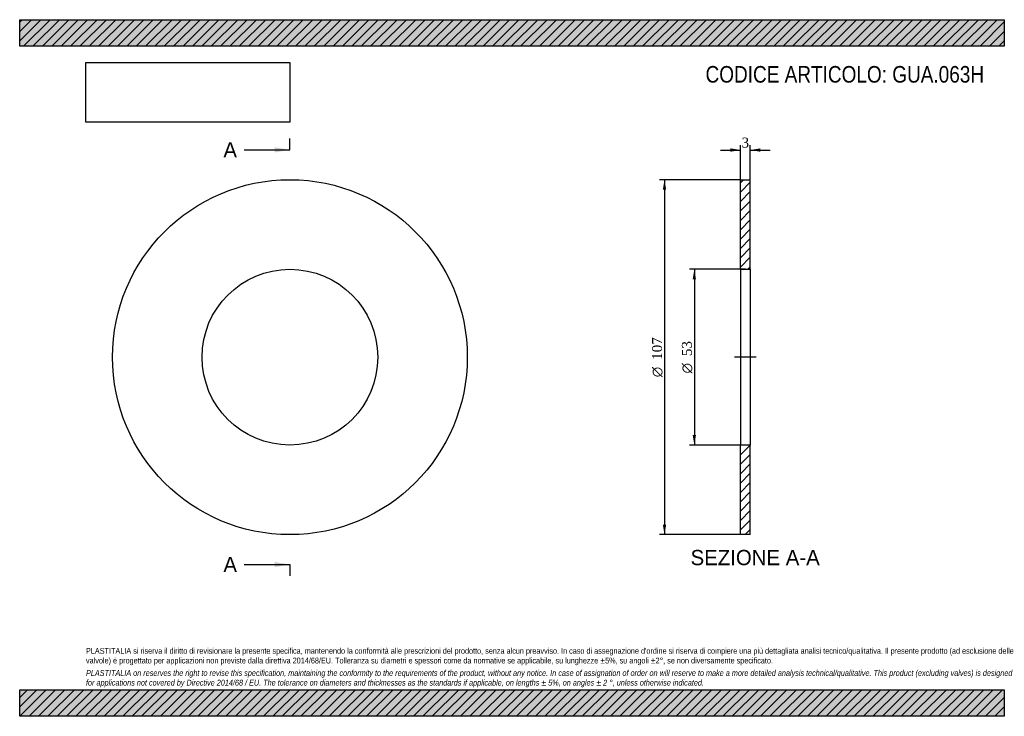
# Model space of a CAD drawing. Header units: millimetres. Extents: x 0 to 297, y 0 to 210.
import ezdxf
from ezdxf.enums import TextEntityAlignment as Align
from ezdxf.lldxf.tags import DXFTag

# ---------------------------------------------------------------- set-up
doc = ezdxf.new("R2010")
doc.units = ezdxf.units.MM
for name, color, linetype in [('Default', 7, 'Continuous'), ('DV2_Default', 7, 'Continuous'), ('GUA.063C', 7, 'Continuous')]:
    doc.layers.add(name, color=color, linetype=linetype)
doc.styles.add('SEACAD_Solid_Edge_ANSI', font='seans.ttf')
doc.styles.add('SEACAD_Solid_Edge_ANSI1_Symbols', font='semeca1.ttf')
doc.styles.add('SEACAD_Times_New_Roman', font='times.ttf')
tags = doc.linetypes.add('CENTER2', pattern=[28.575, 19.05, -3.175, 3.175, -3.175]).pattern_tags.tags
tags[10:11] = [DXFTag(74, 4), DXFTag(75, 0), DXFTag(340, '0'), DXFTag(46, 0.0), DXFTag(50, 0.0), DXFTag(44, 0.0), DXFTag(45, 0.0)]
tags[8:9] = [DXFTag(74, 4), DXFTag(75, 0), DXFTag(340, '0'), DXFTag(46, 0.0), DXFTag(50, 0.0), DXFTag(44, 0.0), DXFTag(45, 0.0)]
tags[6:7] = [DXFTag(74, 4), DXFTag(75, 0), DXFTag(340, '0'), DXFTag(46, 0.0), DXFTag(50, 0.0), DXFTag(44, 0.0), DXFTag(45, 0.0)]
tags[4:5] = [DXFTag(74, 4), DXFTag(75, 0), DXFTag(340, '0'), DXFTag(46, 0.0), DXFTag(50, 0.0), DXFTag(44, 0.0), DXFTag(45, 0.0)]
doc.dimstyles.new('ANSImm', dxfattribs={"dimtxt": 3, "dimasz": 3, "dimexe": 1.5, "dimexo": 0, "dimgap": 0.75, "dimtad": 1, "dimdsep": 46, "dimtxsty": 'SEACAD_Times_New_Roman', "dimblk1": '_SE_FILLED', "dimblk2": '_SE_FILLED', "dimsah": 1, "dimcen": 1.5, "dimazin": 0, "dimtfac": 0.85, "dimtdec": 3, "dimtofl": 0, "dimtmove": 0, "dimatfit": 3, "dimfxl": 1, "dimarcsym": 0})
picture_1 = doc.add_image_def('image1.jpg', size_in_pixel=(4302, 1260))

# ---------------------------------------------------------------- blocks, each defined once
blk = doc.blocks.new('SE')
at = {"layer": 'GUA.063C', "color": 7, "linetype": 'Continuous'}
for radius in [53.5, 26.5]:
    blk.add_circle((81.51, 108.26), radius, dxfattribs=at)
blk = doc.blocks.new('SE2')
at = {"color": 7, "linetype": 'Continuous', "style": 'SEACAD_Solid_Edge_ANSI'}
blk.add_text('A', height=4.6, dxfattribs=at).set_placement((61.45, 173.06), align=Align.TOP_LEFT)
blk = doc.blocks.new('SE3')
at = {"color": 7, "linetype": 'Continuous', "style": 'SEACAD_Solid_Edge_ANSI'}
blk.add_text('A', height=4.6, dxfattribs=at).set_placement((61.45, 48.06), align=Align.TOP_LEFT)
blk = doc.blocks.new('SEANNOT_GROUP')
at = {"linetype": 'Continuous'}
blk.add_hatch(color=7, dxfattribs=at).paths.add_polyline_path([(76.91, 169.99), (81.51, 170.76), (76.91, 171.52)])
at = {"color": 7, "linetype": 'Continuous'}
blk.add_lwpolyline([(67.71, 170.76), (81.51, 170.76)], dxfattribs=at)
blk = doc.blocks.new('SEANNOT_GROUP1')
at = {"linetype": 'Continuous'}
blk.add_hatch(color=7, dxfattribs=at).paths.add_polyline_path([(76.91, 44.99), (81.51, 45.76), (76.91, 46.52)])
at = {"color": 7, "linetype": 'Continuous'}
blk.add_lwpolyline([(67.71, 45.76), (81.51, 45.76)], dxfattribs=at)
blk = doc.blocks.new('SE1')
at = {"layer": 'Default', "color": 7, "linetype": 'CENTER2'}
for p, q in [((81.51, 170.76), (81.51, 174.21)), ((81.51, 45.76), (81.51, 42.31))]:
    blk.add_line(p, q, dxfattribs=at)
at = {"layer": 'Default', "color": 7, "linetype": 'CENTER2', "const_width": 0.0001}
blk.add_lwpolyline([(81.51, 170.76), (81.51, 45.76)], dxfattribs=at)
at = {"layer": 'Default'}
for name in ['SE2', 'SEANNOT_GROUP', 'SE3', 'SEANNOT_GROUP1']:
    blk.add_blockref(name, (0, 0), dxfattribs=at)
blk = doc.blocks.new('SE4')
at = {"layer": 'GUA.063C', "linetype": 'Continuous'}
h = blk.add_hatch(dxfattribs=at)
h.set_pattern_fill('LINE', scale=0.62992, angle=45, style=0)
h.paths.add_polyline_path([(220.39, 134.76), (220.39, 161.76), (217.39, 161.76), (217.39, 134.76)])
h = blk.add_hatch(dxfattribs=at)
h.set_pattern_fill('LINE', scale=0.62992, angle=45, style=0)
h.paths.add_polyline_path([(220.39, 54.76), (220.39, 81.76), (217.39, 81.76), (217.39, 54.76)])
at = {"layer": 'DV2_Default', "color": 7, "linetype": 'CENTER2'}
blk.add_line((222.14, 108.26), (215.64, 108.26), dxfattribs=at)
at = {"layer": 'GUA.063C', "color": 7, "linetype": 'Continuous'}
for p, q in [((217.39, 134.76), (217.39, 161.76)), ((217.39, 161.76), (220.39, 161.76)), ((220.39, 134.76), (220.39, 161.76)), ((217.39, 134.76), (217.39, 81.76)), ((217.39, 134.76), (220.39, 134.76)), ((220.39, 134.76), (220.39, 81.76)), ((217.39, 54.76), (217.39, 81.76)), ((220.39, 81.76), (217.39, 81.76)), ((220.39, 54.76), (220.39, 81.76)), ((220.39, 54.76), (217.39, 54.76))]:
    blk.add_line(p, q, dxfattribs=at)
blk = doc.blocks.new('DMBLK32')
at = {"layer": 'Default', "linetype": 'Continuous'}
for points in [[(214.39, 171.21), (214.39, 170.21), (217.39, 170.71)], [(223.39, 171.21), (220.39, 170.71), (223.39, 170.21)]]:
    blk.add_hatch(color=7, dxfattribs=at).paths.add_polyline_path(points)
at = {"layer": 'Default', "color": 7, "linetype": 'Continuous'}
for p, q in [((211.39, 170.71), (217.39, 170.71)), ((217.39, 161.76), (217.39, 172.21)), ((220.39, 161.76), (220.39, 172.21)), ((220.39, 170.71), (226.39, 170.71))]:
    blk.add_line(p, q, dxfattribs=at)
at = {"layer": 'Default', "color": 7, "linetype": 'Continuous', "style": 'SEACAD_Times_New_Roman'}
blk.add_text('3', height=3, dxfattribs=at).set_placement((217.76, 174.46), align=Align.TOP_LEFT)
blk = doc.blocks.new('_SE_FILLED')
at = {"color": 0}
blk.add_line((0, 0), (-1, 0), dxfattribs=at)
blk.add_solid([(0, 0), (-1, -0.1665), (-1, 0.1665), (0, 0)], dxfattribs=at)
blk = doc.blocks.new('GDimGGroup')
at = {"layer": 'Default', "linetype": 'Continuous'}
for points in [[(203, 131.76), (204, 131.76), (203.5, 134.76)], [(203, 84.76), (203.5, 81.76), (204, 84.76)]]:
    blk.add_hatch(color=7, dxfattribs=at).paths.add_polyline_path(points)
at = {"layer": 'Default', "color": 7, "linetype": 'Continuous'}
for p, q in [((218.89, 134.76), (202, 134.76)), ((203.5, 134.76), (203.5, 81.76)), ((218.89, 81.76), (202, 81.76))]:
    blk.add_line(p, q, dxfattribs=at)
for s, style, p in [('53', 'SEACAD_Times_New_Roman', (199.75, 108.59)), ('O', 'SEACAD_Solid_Edge_ANSI1_Symbols', (199.75, 103.37))]:
    blk.add_text(s, height=3, rotation=90, dxfattribs=dict(at, style=style)).set_placement(p, align=Align.TOP_LEFT)
blk = doc.blocks.new('GDimGGroup1')
at = {"layer": 'Default', "linetype": 'Continuous'}
for points in [[(194, 158.76), (195, 158.76), (194.5, 161.76)], [(194, 57.76), (194.5, 54.76), (195, 57.76)]]:
    blk.add_hatch(color=7, dxfattribs=at).paths.add_polyline_path(points)
at = {"layer": 'Default', "color": 7, "linetype": 'Continuous'}
for p, q in [((217.39, 161.76), (193, 161.76)), ((194.5, 161.76), (194.5, 54.76)), ((217.39, 54.76), (193, 54.76))]:
    blk.add_line(p, q, dxfattribs=at)
for s, style, p in [('107', 'SEACAD_Times_New_Roman', (190.75, 107.46)), ('O', 'SEACAD_Solid_Edge_ANSI1_Symbols', (190.75, 102.23))]:
    blk.add_text(s, height=3, rotation=90, dxfattribs=dict(at, style=style)).set_placement(p, align=Align.TOP_LEFT)

msp = doc.modelspace()

# ---------------------------------------------------------------- hatches: boundary and pattern name
at = {"layer": 'Default', "linetype": 'Continuous'}
h = msp.add_hatch(dxfattribs=at)
h.set_pattern_fill('LINE', scale=0.62992, angle=45, style=0)
h.paths.add_polyline_path([(297, 202), (297, 210), (0, 210), (0, 202)])
for points in [[(297, 202), (297, 210), (0, 210), (0, 202)], [(297, 0), (297, 8), (0, 8), (0, 0)]]:
    msp.add_hatch(color=7, dxfattribs=at).paths.add_polyline_path(points)
h = msp.add_hatch(dxfattribs=at)
h.set_pattern_fill('LINE', scale=0.62992, angle=45, style=0)
h.paths.add_polyline_path([(297, 0), (297, 8), (0, 8), (0, 0)])

# ---------------------------------------------------------------- linework, layer by layer
at = {"layer": 'Default', "color": 7, "linetype": 'Continuous'}
for p, q in [((0, 210), (297, 210)), ((0, 202), (0, 210)), ((297, 210), (297, 202)), ((297, 202), (0, 202)), ((0, 8), (297, 8)), ((0, 0), (0, 8)), ((297, 8), (297, 0)), ((297, 0), (0, 0))]:
    msp.add_line(p, q, dxfattribs=at)

# ---------------------------------------------------------------- block references
at = {"layer": 'Default'}
for name in ['SE1', 'SE', 'GDimGGroup1', 'SE4', 'GDimGGroup']:
    msp.add_blockref(name, (0, 0), dxfattribs=at)

# ---------------------------------------------------------------- texts
at = {"layer": 'Default', "color": 7, "linetype": 'Continuous', "style": 'SEACAD_Solid_Edge_ANSI'}
msp.add_text('SEZIONE A-A', height=4.6, dxfattribs=at).set_placement((202.365, 50.158), align=Align.TOP_LEFT)
at = {"layer": 'Default', "attachment_point": 1}
for s, insert, char_height, width in [('{\\fArial Narrow|b0||i0||c0|p34;\\C7;\\H5.;\\W1.;CODICE ARTICOLO: GUA.063H}', (206.881, 196.034), 5, 84.93851), ("{\\fArial Narrow|b0||i0||c0|p34;\\C7;\\H1.75;\\W1.;PLASTITALIA si riserva il diritto di revisionare la presente specifica, mantenendo la conformità alle prescrizioni del prodotto, senza alcun preavviso. In caso di assegnazione d'ordine si riserva di compiere una più dettagliata analisi tecnico/qualitativa. Il presente prodotto (ad esclusione delle \\P}{\\fArial Narrow|b0||i0||c0|p34;\\C7;\\H1.75;\\W1.;valvole) è progettato per applicazioni non previste dalla direttiva 2014/68/EU. Tolleranza su diametri e spessori come da normative se applicabile, su lunghezze ±5%, su angoli ±2°, se non diversamente specificato.\\P}{\\fArial Narrow|b0||i0||c0|p34;\\C7;\\H0.5;\\W1.;   \\P}{\\fArial Narrow|b0||i1||c0|p34;\\C7;\\H1.75;\\W1.;PLASTITALIA on reserves the right to revise this specification, maintaining the conformity to the requirements of the product, without any notice. In case of assignation of order on will reserve to make a more detailed analysis technical/qualitative. This product (excluding valves) is designed \\P}{\\fArial Narrow|b0||i1||c0|p34;\\C7;\\H1.75;\\W1.;for applications not covered by Directive 2014/68 / EU. The tolerance on diameters and thicknesses as the standards if applicable, on lengths ± 5%, on angles ± 2 °, unless otherwise indicated.\\P}", (20, 20.602), 1.75, 257)]:
    msp.add_mtext(s, dxfattribs=dict(at, insert=insert, char_height=char_height, width=width))

# ---------------------------------------------------------------- dimensions: what is measured, and where the dimension line sits
at = {"layer": 'Default', "color": 7, "linetype": 'Continuous'}
dim = msp.add_linear_dim(base=(217.393, 170.71), p1=(217.393, 161.758), p2=(220.393, 161.758), angle=0, text='\\A1;<>', dimstyle='ANSImm', dxfattribs=at)
dim.commit()
dim.dimension.update_dxf_attribs({"geometry": 'DMBLK32', "text_midpoint": (218.893, 170.71), "dimtype": 161})

# ---------------------------------------------------------------- pictures from other files: only their frames are drawn
image = msp.add_image(picture_1, insert=(20, 179.103), size_in_units=(61.457, 18))
image.dxf.flags = 7

doc.saveas('drawing.dxf')
